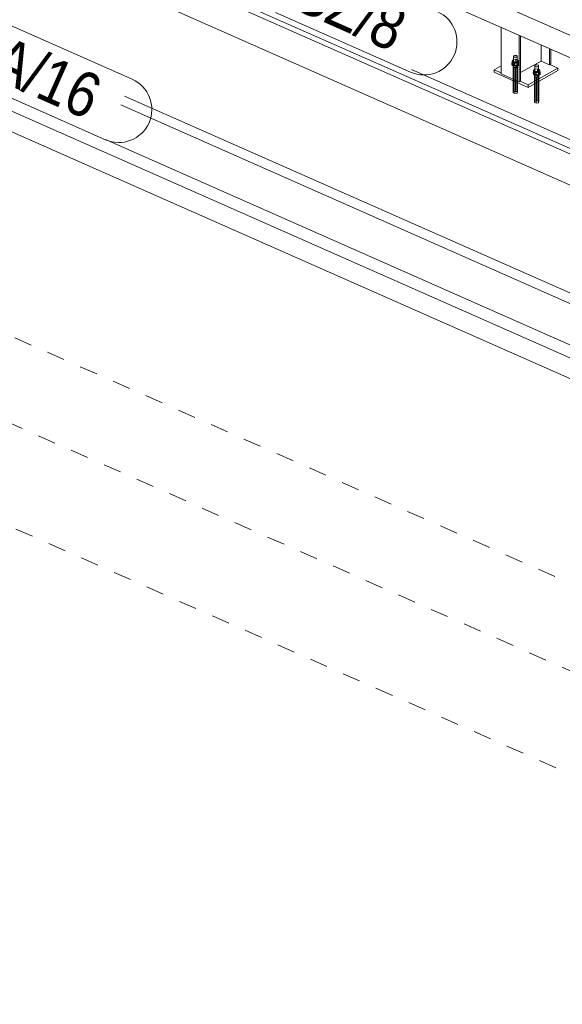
# Model space of a CAD drawing. Header units: millimetres. Extents: x -127 to 701, y 152 to 732.
# Tile 15 of 75: x 438 to 468, y 293 to 348. Entities that reach past the tile are written whole.
import ezdxf

# ---------------------------------------------------------------- set-up
doc = ezdxf.new("R2010")
doc.units = ezdxf.units.MM
for name, pattern in [('XKITLINE00', [0]), ('XKITLINE01', [4, 1, -1, 1, -1]), ('XKITLINE02', [4, 2, -2])]:
    doc.linetypes.add(name, pattern=pattern)
for name, color, linetype, lineweight in [('Schrauben', 7, 'Continuous', 0), ('Teil', 7, 'Continuous', 0), ('Text', 5, 'Continuous', 0)]:
    doc.layers.add(name, color=color, linetype=linetype, lineweight=lineweight)
doc.styles.add('ARIAL', font='ARIAL.TTF')

msp = doc.modelspace()

# ---------------------------------------------------------------- linework, layer by layer
at = {"layer": 'Schrauben', "linetype": 'XKITLINE02', "lineweight": 0}
for p, q in [((465.717, 346.444), (465.692, 346.419)), ((465.692, 345.842), (465.692, 346.419)), ((465.692, 346.419), (465.696, 346.392)), ((465.696, 346.392), (465.726, 346.369)), ((465.763, 346.459), (465.717, 346.444)), ((465.726, 346.369), (465.776, 346.356)), ((465.818, 346.461), (465.763, 346.459)), ((465.776, 346.356), (465.831, 346.358)), ((465.868, 346.449), (465.818, 346.461)), ((465.831, 346.358), (465.877, 346.373)), ((465.898, 346.426), (465.868, 346.449)), ((465.877, 346.373), (465.902, 346.398)), ((465.902, 346.398), (465.898, 346.426)), ((465.902, 345.821), (465.902, 346.398)), ((465.647, 346.071), (465.601, 346.024)), ((465.601, 345.99), (465.647, 346.036)), ((465.601, 345.99), (465.601, 346.024)), ((465.601, 346.024), (465.607, 345.973)), ((465.607, 345.938), (465.601, 345.99)), ((465.607, 345.973), (465.664, 345.93)), ((465.664, 345.895), (465.607, 345.938)), ((465.622, 346.125), (465.659, 346.216)), ((465.622, 345.975), (465.622, 346.125)), ((465.622, 346.125), (465.76, 346.064)), ((465.622, 345.975), (465.659, 346.066)), ((465.76, 345.914), (465.622, 345.975)), ((465.734, 346.099), (465.647, 346.071)), ((465.647, 346.036), (465.734, 346.065)), ((465.834, 346.245), (465.659, 346.216)), ((465.659, 346.066), (465.659, 346.216)), ((465.659, 346.066), (465.834, 346.095)), ((465.664, 345.93), (465.757, 345.906)), ((465.757, 345.872), (465.664, 345.895)), ((465.681, 345.995), (465.671, 345.976)), ((465.671, 345.976), (465.671, 345.837)), ((465.671, 345.976), (465.673, 345.956)), ((465.671, 345.837), (465.681, 345.857)), ((465.673, 345.818), (465.671, 345.837)), ((465.673, 345.956), (465.688, 345.938)), ((465.673, 345.811), (465.699, 345.875)), ((465.688, 345.799), (465.673, 345.818)), ((465.673, 345.811), (465.673, 345.049)), ((465.771, 345.767), (465.673, 345.811)), ((465.702, 346.012), (465.681, 345.995)), ((465.681, 345.857), (465.702, 345.873)), ((465.688, 345.938), (465.713, 345.922)), ((465.713, 345.784), (465.688, 345.799)), ((465.692, 345.842), (465.717, 345.867)), ((465.696, 345.814), (465.692, 345.842)), ((465.726, 345.791), (465.696, 345.814)), ((465.699, 345.875), (465.823, 345.895)), ((465.699, 345.875), (465.699, 345.038)), ((465.733, 346.024), (465.702, 346.012)), ((465.702, 345.873), (465.733, 345.886)), ((465.713, 345.922), (465.746, 345.912)), ((465.717, 345.867), (465.763, 345.882)), ((465.77, 346.032), (465.733, 346.024)), ((465.733, 345.886), (465.77, 345.893)), ((465.837, 346.102), (465.734, 346.099)), ((465.734, 346.065), (465.837, 346.068)), ((465.746, 345.912), (465.785, 345.907)), ((465.757, 345.906), (465.86, 345.91)), ((465.86, 345.875), (465.757, 345.872)), ((465.76, 346.064), (465.935, 346.093)), ((465.76, 345.914), (465.76, 346.064)), ((465.935, 345.943), (465.76, 345.914)), ((465.763, 345.882), (465.818, 345.884)), ((465.809, 346.033), (465.77, 346.032)), ((465.77, 345.893), (465.809, 345.894)), ((465.785, 345.907), (465.824, 345.908)), ((465.848, 346.028), (465.809, 346.033)), ((465.809, 345.894), (465.848, 345.889)), ((465.818, 345.884), (465.868, 345.871)), ((465.823, 345.895), (465.823, 344.983)), ((465.823, 345.895), (465.921, 345.852)), ((465.824, 345.908), (465.861, 345.915)), ((465.834, 346.095), (465.834, 346.245)), ((465.972, 346.184), (465.834, 346.245)), ((465.834, 346.095), (465.972, 346.034)), ((465.93, 346.079), (465.837, 346.102)), ((465.837, 346.068), (465.93, 346.045)), ((465.881, 346.017), (465.848, 346.028)), ((465.848, 345.889), (465.881, 345.879)), ((465.86, 345.91), (465.947, 345.938)), ((465.947, 345.904), (465.86, 345.875)), ((465.861, 345.915), (465.892, 345.928)), ((465.868, 345.871), (465.898, 345.848)), ((465.902, 345.821), (465.877, 345.796)), ((465.906, 346.002), (465.881, 346.017)), ((465.881, 345.879), (465.906, 345.863)), ((465.892, 345.928), (465.913, 345.945)), ((465.913, 345.806), (465.892, 345.789)), ((465.895, 345.788), (465.921, 345.852)), ((465.898, 345.848), (465.902, 345.821)), ((465.921, 345.984), (465.906, 346.002)), ((465.906, 345.863), (465.921, 345.845)), ((465.913, 345.945), (465.923, 345.964)), ((465.923, 345.825), (465.913, 345.806)), ((465.923, 345.964), (465.921, 345.984)), ((465.921, 345.852), (465.921, 344.94)), ((465.921, 345.845), (465.923, 345.825)), ((465.923, 345.964), (465.923, 345.825)), ((465.987, 346.036), (465.93, 346.079)), ((465.93, 346.045), (465.987, 346.002)), ((465.935, 346.093), (465.972, 346.184)), ((465.935, 345.943), (465.935, 346.093)), ((465.972, 346.034), (465.935, 345.943)), ((465.947, 345.938), (465.993, 345.985)), ((465.993, 345.95), (465.947, 345.904)), ((465.972, 346.034), (465.972, 346.184)), ((465.993, 345.985), (465.987, 346.036)), ((465.987, 346.002), (465.993, 345.95)), ((465.993, 345.95), (465.993, 345.985)), ((465.746, 345.773), (465.713, 345.784)), ((465.776, 345.779), (465.726, 345.791)), ((465.785, 345.768), (465.746, 345.773)), ((465.771, 345.767), (465.895, 345.788)), ((465.771, 345.767), (465.771, 345.006)), ((465.831, 345.781), (465.776, 345.779)), ((465.824, 345.769), (465.785, 345.768)), ((465.861, 345.777), (465.824, 345.769)), ((465.877, 345.796), (465.831, 345.781)), ((465.892, 345.789), (465.861, 345.777)), ((465.895, 345.788), (465.895, 344.951)), ((466.869, 345.446), (466.869, 345.307)), ((466.869, 345.307), (466.879, 345.326)), ((466.872, 345.287), (466.869, 345.307)), ((466.871, 345.28), (466.897, 345.345)), ((466.871, 345.28), (466.871, 344.879)), ((466.969, 345.237), (466.871, 345.28)), ((466.886, 345.269), (466.872, 345.287)), ((466.879, 345.326), (466.9, 345.343)), ((466.911, 345.254), (466.886, 345.269)), ((466.891, 345.45), (466.891, 345.312)), ((466.891, 345.312), (466.915, 345.337)), ((466.894, 345.284), (466.891, 345.312)), ((466.925, 345.261), (466.894, 345.284)), ((466.897, 345.345), (467.021, 345.365)), ((466.897, 345.345), (466.897, 344.894)), ((466.9, 345.343), (466.931, 345.356)), ((466.945, 345.243), (466.911, 345.254)), ((466.915, 345.337), (466.961, 345.352)), ((466.974, 345.249), (466.925, 345.261)), ((466.931, 345.356), (466.968, 345.363)), ((466.961, 345.352), (467.017, 345.353)), ((466.968, 345.363), (467.007, 345.364)), ((466.969, 345.237), (467.093, 345.258)), ((467.029, 345.251), (466.974, 345.249)), ((467.007, 345.364), (467.046, 345.359)), ((467.017, 345.353), (467.066, 345.341)), ((467.021, 345.365), (467.021, 344.964)), ((467.021, 345.365), (467.119, 345.322)), ((467.075, 345.266), (467.029, 345.251)), ((467.046, 345.359), (467.079, 345.349)), ((467.09, 345.259), (467.06, 345.247)), ((467.066, 345.341), (467.096, 345.318)), ((467.1, 345.291), (467.075, 345.266)), ((467.079, 345.349), (467.104, 345.333)), ((467.111, 345.276), (467.09, 345.259)), ((467.093, 345.258), (467.119, 345.322)), ((467.093, 345.258), (467.093, 345.004)), ((467.096, 345.318), (467.1, 345.291)), ((467.1, 345.429), (467.1, 345.291)), ((467.104, 345.333), (467.119, 345.315)), ((467.121, 345.295), (467.111, 345.276)), ((467.119, 345.322), (467.119, 345.019)), ((467.119, 345.315), (467.121, 345.295)), ((467.121, 345.434), (467.121, 345.295)), ((466.983, 345.238), (466.945, 345.243)), ((466.969, 345.237), (466.969, 344.934)), ((467.023, 345.239), (466.983, 345.238)), ((467.06, 345.247), (467.023, 345.239))]:
    msp.add_line(p, q, dxfattribs=at)
at = {"layer": 'Schrauben', "linetype": 'XKITLINE00', "lineweight": 0}
for p, q in [((466.915, 345.914), (466.891, 345.889)), ((466.891, 345.889), (466.891, 345.45)), ((466.891, 345.889), (466.894, 345.862)), ((466.894, 345.862), (466.925, 345.839)), ((466.961, 345.929), (466.915, 345.914)), ((466.925, 345.839), (466.974, 345.826)), ((467.017, 345.931), (466.961, 345.929)), ((466.974, 345.826), (467.029, 345.828)), ((467.066, 345.918), (467.017, 345.931)), ((467.029, 345.828), (467.075, 345.843)), ((467.096, 345.895), (467.066, 345.918)), ((467.075, 345.843), (467.1, 345.868)), ((467.1, 345.868), (467.096, 345.895)), ((467.1, 345.868), (467.1, 345.429)), ((466.846, 345.541), (466.799, 345.494)), ((466.799, 345.46), (466.846, 345.506)), ((466.799, 345.46), (466.799, 345.494)), ((466.799, 345.494), (466.806, 345.443)), ((466.806, 345.408), (466.799, 345.46)), ((466.806, 345.443), (466.863, 345.399)), ((466.863, 345.365), (466.806, 345.408)), ((466.82, 345.595), (466.857, 345.686)), ((466.82, 345.445), (466.82, 345.595)), ((466.82, 345.595), (466.958, 345.534)), ((466.82, 345.445), (466.857, 345.536)), ((466.958, 345.384), (466.82, 345.445)), ((466.932, 345.569), (466.846, 345.541)), ((466.846, 345.506), (466.932, 345.535)), ((467.032, 345.715), (466.857, 345.686)), ((466.857, 345.536), (466.857, 345.686)), ((466.857, 345.536), (467.032, 345.565)), ((466.863, 345.399), (466.955, 345.376)), ((466.955, 345.342), (466.863, 345.365)), ((466.879, 345.465), (466.869, 345.446)), ((466.869, 345.446), (466.872, 345.426)), ((466.872, 345.426), (466.886, 345.408)), ((466.9, 345.482), (466.879, 345.465)), ((466.886, 345.408), (466.911, 345.392)), ((466.931, 345.494), (466.9, 345.482)), ((466.911, 345.392), (466.945, 345.382)), ((466.968, 345.502), (466.931, 345.494)), ((467.035, 345.572), (466.932, 345.569)), ((466.932, 345.535), (467.035, 345.538)), ((466.945, 345.382), (466.983, 345.377)), ((466.955, 345.376), (467.059, 345.38)), ((467.059, 345.345), (466.955, 345.342)), ((466.958, 345.534), (467.134, 345.563)), ((466.958, 345.384), (466.958, 345.534)), ((467.134, 345.413), (466.958, 345.384)), ((467.007, 345.503), (466.968, 345.502)), ((466.983, 345.377), (467.023, 345.378)), ((467.046, 345.498), (467.007, 345.503)), ((467.023, 345.378), (467.06, 345.385)), ((467.032, 345.565), (467.032, 345.715)), ((467.171, 345.654), (467.032, 345.715)), ((467.032, 345.565), (467.171, 345.504)), ((467.128, 345.549), (467.035, 345.572)), ((467.035, 345.538), (467.128, 345.515)), ((467.079, 345.487), (467.046, 345.498)), ((467.059, 345.38), (467.145, 345.408)), ((467.145, 345.373), (467.059, 345.345)), ((467.06, 345.385), (467.09, 345.398)), ((467.104, 345.472), (467.079, 345.487)), ((467.09, 345.398), (467.111, 345.414)), ((467.119, 345.453), (467.104, 345.472)), ((467.111, 345.414), (467.121, 345.434)), ((467.121, 345.434), (467.119, 345.453)), ((467.185, 345.506), (467.128, 345.549)), ((467.128, 345.515), (467.185, 345.471)), ((467.134, 345.563), (467.171, 345.654)), ((467.134, 345.413), (467.134, 345.563)), ((467.171, 345.504), (467.134, 345.413)), ((467.145, 345.408), (467.191, 345.454)), ((467.191, 345.42), (467.145, 345.373)), ((467.171, 345.504), (467.171, 345.654)), ((467.191, 345.454), (467.185, 345.506)), ((467.185, 345.471), (467.191, 345.42)), ((467.191, 345.42), (467.191, 345.454)), ((465.673, 345.049), (465.673, 344.367)), ((465.699, 345.038), (465.699, 344.431)), ((465.771, 345.006), (465.771, 344.324)), ((465.823, 344.983), (465.823, 344.452)), ((465.895, 344.951), (465.895, 344.345)), ((465.921, 344.94), (465.921, 344.409)), ((466.871, 344.879), (466.871, 343.837)), ((466.897, 344.894), (466.897, 343.901)), ((466.969, 344.934), (466.969, 343.794)), ((467.021, 344.964), (467.021, 343.922)), ((467.093, 345.004), (467.093, 343.814)), ((467.119, 345.019), (467.119, 343.879)), ((465.673, 344.367), (465.699, 344.431)), ((465.771, 344.324), (465.673, 344.367)), ((465.699, 344.431), (465.823, 344.452)), ((465.895, 344.345), (465.771, 344.324)), ((465.823, 344.452), (465.921, 344.409)), ((465.921, 344.409), (465.895, 344.345)), ((466.871, 343.837), (466.897, 343.901)), ((466.969, 343.794), (466.871, 343.837)), ((466.897, 343.901), (467.021, 343.922)), ((467.093, 343.814), (466.969, 343.794)), ((467.021, 343.922), (467.119, 343.879)), ((467.119, 343.879), (467.093, 343.814))]:
    msp.add_line(p, q, dxfattribs=at)
at = {"layer": 'Teil', "linetype": 'XKITLINE00', "lineweight": 0}
for p, q in [((424.473, 367.227), (494.277, 336.348)), ((411.915, 366.447), (476.79, 337.749)), ((411.888, 366.153), (499.366, 327.456)), ((424.366, 366.02), (492.796, 335.749)), ((413.255, 363.817), (484.523, 332.291)), ((403.734, 358.341), (473.02, 327.692)), ((473.02, 326.537), (403.734, 357.186)), ((465.013, 345.426), (465.013, 348.039)), ((466.012, 344.985), (466.012, 347.597)), ((466.087, 345.027), (466.087, 347.564)), ((467.233, 346.149), (467.233, 347.057)), ((467.704, 345.941), (467.704, 346.849)), ((467.779, 345.983), (467.779, 346.815)), ((464.617, 345.655), (465.013, 345.879)), ((466.087, 345.502), (467.233, 346.149)), ((467.233, 346.149), (467.704, 345.941)), ((467.704, 345.941), (467.779, 345.983)), ((467.726, 345.953), (468.175, 345.754)), ((460.001, 345.666), (477.368, 337.983)), ((464.617, 345.517), (464.617, 345.655)), ((464.617, 345.655), (465.013, 345.48)), ((466.514, 344.677), (464.617, 345.517)), ((465.013, 345.426), (466.012, 344.985)), ((468.175, 345.754), (466.514, 344.816)), ((468.175, 345.616), (466.514, 344.677)), ((468.175, 345.616), (468.175, 345.754)), ((466.012, 344.985), (466.087, 345.027)), ((466.065, 345.015), (466.514, 344.816)), ((466.514, 344.816), (466.514, 344.677)), ((443.964, 344.187), (474.921, 330.493)), ((443.744, 343.69), (474.219, 330.209)), ((442.89, 341.758), (474.219, 327.899))]:
    msp.add_line(p, q, dxfattribs=at)
at = {"layer": 'Teil', "linetype": 'XKITLINE01', "lineweight": 0}
for p, q in [((621.142, 244.686), (397.653, 343.549)), ((414.052, 341.19), (470.12, 316.388)), ((397.653, 337.776), (621.142, 238.913))]:
    msp.add_line(p, q, dxfattribs=at)
at = {"layer": 'Text', "linetype": 'XKITLINE00', "lineweight": 0}
for p, q in [((452.403, 348.863), (459.94, 345.529)), ((437.012, 348.392), (444.382, 345.132)), ((435.515, 345.009), (442.885, 341.748))]:
    msp.add_line(p, q, dxfattribs=at)
for centre in [(460.688, 347.221), (443.634, 343.44)]:
    msp.add_arc(centre, 1.85, 246.1372, 66.1372, dxfattribs=at)

# ---------------------------------------------------------------- texts
at = {"layer": 'Text', "style": 'ARIAL', "width": 0.85}
for s, p in [('SZ/8', (453.195, 349.169)), ('A/16', (436.306, 345.315))]:
    msp.add_text(s, height=2.5, rotation=-23.8637, dxfattribs=at).set_placement(p)

doc.saveas('drawing.dxf')
